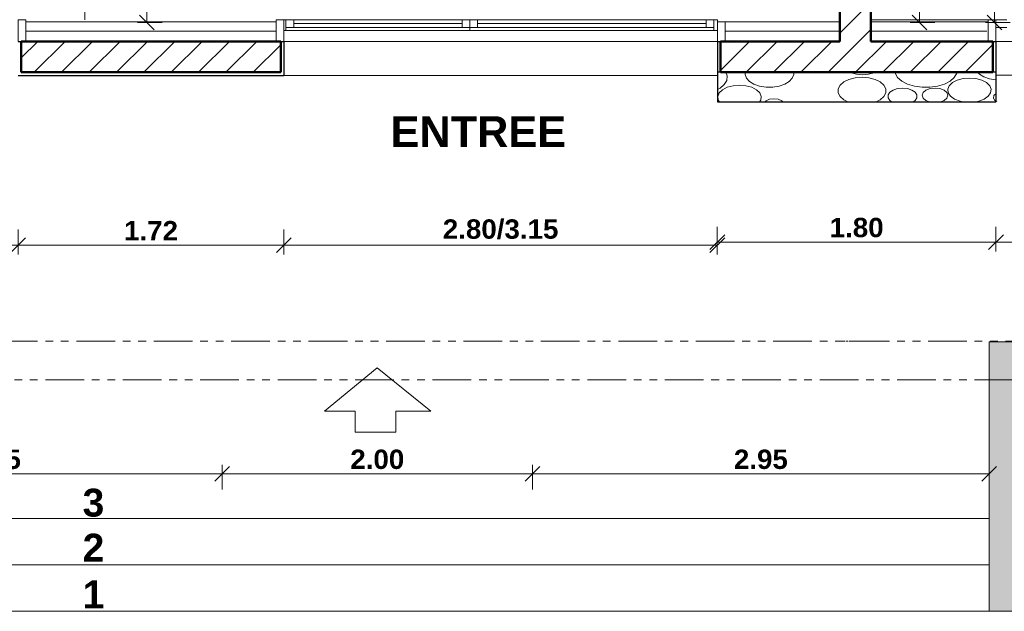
# Model space of a CAD drawing. Extents: x -45086 to 279774, y -60645 to -24658.
# Tile 17 of 35: x -22363 to -16005, y -43254 to -39430. Entities that reach past the tile are written whole.
import ezdxf

# ---------------------------------------------------------------- set-up
doc = ezdxf.new("R2010")
doc.units = 0
doc.header["$LTSCALE"] = 0.1
doc.header["$MEASUREMENT"] = 0
doc.linetypes.add('FANTOMEx2', pattern=[5, 2.5, -0.5, 0.5, -0.5, 0.5, -0.5])
doc.linetypes.add('Lignes cachées', pattern=[195.611112, 141.111112, -54.5])
doc.layers.get('0').update_dxf_attribs({"lineweight": 9})
doc.layers.get('Defpoints').update_dxf_attribs({"lineweight": 9})
for name, color, linetype, lineweight in [('Cloisons', 7, 'Continuous', 9), ('Cotat_ 1_50', 7, 'Continuous', 9), ('Doublages Inter', 7, 'Continuous', 9), ('Environnement', 7, 'Continuous', 9), ('Escalier', 7, 'Continuous', 9), ('Hachures 2D', 7, 'Continuous', 9), ('Murs  Pierre', 7, 'Continuous', 9), ('Murs Périphériques', 7, 'Continuous', 9), ('Poutres', 7, 'Continuous', 9), ('Texte 2D', 7, 'Continuous', 9)]:
    doc.layers.add(name, color=color, linetype=linetype, lineweight=lineweight)
doc.styles.add('STYLE_GENERE_2', font='swisscb.ttf', dxfattribs={"width": 1.25})
doc.styles.add('STYLE_GENERE_6', font='arialbd.ttf')
doc.linetypes.add('ISOLATION', pattern='A,0.0001,-0.1,[134,ltypeshp.shx,S=0.1,R=0,X=-0.1,Y=0],-0.2,[134,ltypeshp.shx,S=0.1,R=180,X=0.1,Y=0],-0.1', length=0.4001)
doc.dimstyles.new('COTE METRES', dxfattribs={"dimtxt": 125, "dimasz": 95, "dimexe": 60, "dimexo": 60, "dimgap": 30, "dimtad": 1, "dimlfac": 0.001, "dimzin": 0, "dimdsep": 46, "dimtxsty": 'STYLE_GENERE_2', "dimblk": 'OBLIQUE', "dimcen": 0.09, "dimclrd": 256, "dimclre": 256, "dimclrt": 256, "dimadec": 0, "dimazin": 0, "dimtfac": 1, "dimtmove": 1, "dimatfit": 3, "dimldrblk": 'OBLIQUE', "dimfxl": 100, "dimfxlon": 1, "dimtolj": 1, "dimtzin": 0, "dimlwd": -1, "dimlwe": -1, "dimarcsym": 0})

# ---------------------------------------------------------------- blocks, each defined once
blk = doc.blocks.new('Mur_154', base_point=(-16102.2, -43254.1))
at = {"layer": 'Environnement', "linetype": 'Continuous', "lineweight": 60}
blk.add_hatch(color=255, dxfattribs=at).paths.add_polyline_path([(-15862.2, -43014.1), (-15862.2, -41513.1), (-16102.2, -41513.1), (-16102.2, -43254.1)], flags=0)
at = {"layer": 'Environnement', "linetype": 'Continuous'}
for p, q in [((-15862.2, -41513.1), (-16102.2, -41513.1)), ((-16102.2, -41513.1), (-16102.2, -43254.1)), ((-15862.2, -43014.1), (-15862.2, -41513.1))]:
    blk.add_line(p, q, dxfattribs=at)
blk = doc.blocks.new('Mur_155', base_point=(-16102.2, -43254.1))
at = {"layer": 'Environnement', "linetype": 'Continuous', "lineweight": 60}
blk.add_hatch(color=255, dxfattribs=at).paths.add_polyline_path([(-16102.2, -43254.1), (-10021.4, -43254.1), (-10021.4, -43014.1), (-15862.2, -43014.1)], flags=0)
at = {"layer": 'Environnement', "linetype": 'Continuous'}
for p, q in [((-10021.4, -43014.1), (-15862.2, -43014.1)), ((-10021.4, -43254.1), (-10021.4, -43014.1)), ((-16102.2, -43254.1), (-10021.4, -43254.1))]:
    blk.add_line(p, q, dxfattribs=at)
blk = doc.blocks.new('_Oblique')
at = {"color": 0, "linetype": 'ByBlock', "lineweight": -2}
blk.add_line((-0.5, -0.5), (0.5, 0.5), dxfattribs=at)
blk = doc.blocks.new('*D280', base_point=(-22620.7, 257555.9))
at = {"layer": 'Cotat_ 1_50', "transparency": 16777216}
for p, q in [((-33096.7, -35000.6), (-33256.7, -35000.6)), ((-33196.7, -39448.5), (-33196.7, -35000.6)), ((-33096.7, -39448.5), (-33256.7, -39448.5))]:
    blk.add_line(p, q, dxfattribs=at)
at = {"layer": 'Defpoints', "color": 0, "transparency": 16777216}
for p in [(-33196.7, -35000.6), (-32530.7, -35000.6), (-13602.8, -39448.5)]:
    blk.add_point(p, dxfattribs=at)
at = {"layer": 'Cotat_ 1_50', "transparency": 16777216, "xscale": 95, "yscale": 95, "zscale": 95}
for p, rotation in [((-33196.7, -35000.6), 90), ((-33196.7, -39448.5), 270)]:
    blk.add_blockref('_Oblique', p, dxfattribs=dict(at, rotation=rotation))
at = {"layer": 'Cotat_ 1_50', "transparency": 16777216, "insert": (-33290.5, -37224.5), "char_height": 125, "attachment_point": 5, "rotation": 90, "style": 'STYLE_GENERE_2'}
blk.add_mtext('\\A1;4.45', dxfattribs=at)
blk = doc.blocks.new('*D284', base_point=(-22620.7, 257555.9))
at = {"layer": 'Cotat_ 1_50', "transparency": 16777216}
for p, q in [((-21442.3, -37150.1), (-21602.3, -37150.1)), ((-21542.3, -39448.5), (-21542.3, -37150.1)), ((-21442.3, -39448.5), (-21602.3, -39448.5))]:
    blk.add_line(p, q, dxfattribs=at)
at = {"layer": 'Defpoints', "color": 0, "transparency": 16777216}
for p in [(-21542.3, -37150.1), (-19460, -37150.1), (-13602.8, -39448.5)]:
    blk.add_point(p, dxfattribs=at)
at = {"layer": 'Cotat_ 1_50', "transparency": 16777216, "xscale": 95, "yscale": 95, "zscale": 95}
for p, rotation in [((-21542.3, -37150.1), 90), ((-21542.3, -39448.5), 270)]:
    blk.add_blockref('_Oblique', p, dxfattribs=dict(at, rotation=rotation))
at = {"layer": 'Cotat_ 1_50', "transparency": 16777216, "insert": (-21636.4, -38299.3), "char_height": 125, "attachment_point": 5, "rotation": 90, "style": 'STYLE_GENERE_2'}
blk.add_mtext('\\A1;2.30', dxfattribs=at)
blk = doc.blocks.new('*D345', base_point=(-22620.7, 257555.9))
at = {"layer": 'Cotat_ 1_50', "transparency": 16777216}
for p, q in [((-15967.7, -34204.2), (-16127.7, -34204.2)), ((-16067.7, -39448.5), (-16067.7, -34204.2)), ((-15967.7, -39448.5), (-16127.7, -39448.5))]:
    blk.add_line(p, q, dxfattribs=at)
at = {"layer": 'Defpoints', "color": 0, "transparency": 16777216}
for p in [(-16067.7, -34204.2), (-15664.7, -34204.2), (-13602.8, -39448.5)]:
    blk.add_point(p, dxfattribs=at)
at = {"layer": 'Cotat_ 1_50', "transparency": 16777216, "xscale": 95, "yscale": 95, "zscale": 95}
for p, rotation in [((-16067.7, -34204.2), 90), ((-16067.7, -39448.5), 270)]:
    blk.add_blockref('_Oblique', p, dxfattribs=dict(at, rotation=rotation))
at = {"layer": 'Cotat_ 1_50', "transparency": 16777216, "insert": (-16161.9, -36826.3), "char_height": 125, "attachment_point": 5, "rotation": 90, "style": 'STYLE_GENERE_2'}
blk.add_mtext('\\A1;5.24', dxfattribs=at)
blk = doc.blocks.new('*D382', base_point=(-22620.7, 257555.9))
at = {"layer": 'Cotat_ 1_50', "transparency": 16777216}
for p, q in [((-24003.6, -42466.4), (-24003.6, -42306.4)), ((-21056, -42466.4), (-21056, -42306.4)), ((-24003.6, -42366.4), (-21056, -42366.4))]:
    blk.add_line(p, q, dxfattribs=at)
at = {"layer": 'Defpoints', "color": 0, "transparency": 16777216}
for p in [(-21056, -42366.4), (-24003.6, -42653.5), (-21056, -42653.5)]:
    blk.add_point(p, dxfattribs=at)
at = {"layer": 'Cotat_ 1_50', "transparency": 16777216, "xscale": 95, "yscale": 95, "zscale": 95, "rotation": 180}
blk.add_blockref('_Oblique', (-24003.6, -42366.4), dxfattribs=at)
at = {"layer": 'Cotat_ 1_50', "transparency": 16777216, "xscale": 95, "yscale": 95, "zscale": 95}
blk.add_blockref('_Oblique', (-21056, -42366.4), dxfattribs=at)
at = {"layer": 'Cotat_ 1_50', "transparency": 16777216, "insert": (-22529.8, -42272.3), "char_height": 125, "attachment_point": 5, "style": 'STYLE_GENERE_2'}
blk.add_mtext('\\A1;2.95', dxfattribs=at)
blk = doc.blocks.new('*D383', base_point=(-22620.7, 257555.9))
at = {"layer": 'Cotat_ 1_50', "transparency": 16777216}
for p, q in [((-21056, -42466.4), (-21056, -42306.4)), ((-19052.5, -42466.4), (-19052.5, -42306.4)), ((-21056, -42366.4), (-19052.5, -42366.4))]:
    blk.add_line(p, q, dxfattribs=at)
at = {"layer": 'Defpoints', "color": 0, "transparency": 16777216}
for p in [(-19052.5, -42366.4), (-21056, -42653.5), (-19052.5, -42654.1)]:
    blk.add_point(p, dxfattribs=at)
at = {"layer": 'Cotat_ 1_50', "transparency": 16777216, "xscale": 95, "yscale": 95, "zscale": 95, "rotation": 180}
blk.add_blockref('_Oblique', (-21056, -42366.4), dxfattribs=at)
at = {"layer": 'Cotat_ 1_50', "transparency": 16777216, "xscale": 95, "yscale": 95, "zscale": 95}
blk.add_blockref('_Oblique', (-19052.5, -42366.4), dxfattribs=at)
at = {"layer": 'Cotat_ 1_50', "transparency": 16777216, "insert": (-20054.3, -42272.3), "char_height": 125, "attachment_point": 5, "style": 'STYLE_GENERE_2'}
blk.add_mtext('\\A1;2.00', dxfattribs=at)
blk = doc.blocks.new('*D384', base_point=(-22620.7, 257555.9))
at = {"layer": 'Cotat_ 1_50', "transparency": 16777216}
for p, q in [((-16102.2, -42266.4), (-16102.2, -42426.4)), ((-19052.5, -42466.4), (-19052.5, -42306.4)), ((-19052.5, -42366.4), (-16102.2, -42366.4))]:
    blk.add_line(p, q, dxfattribs=at)
at = {"layer": 'Defpoints', "color": 0, "transparency": 16777216}
for p in [(-16102.2, -41513.1), (-16102.2, -42366.4), (-19052.5, -42654.1)]:
    blk.add_point(p, dxfattribs=at)
at = {"layer": 'Cotat_ 1_50', "transparency": 16777216, "xscale": 95, "yscale": 95, "zscale": 95, "rotation": 180}
blk.add_blockref('_Oblique', (-19052.5, -42366.4), dxfattribs=at)
at = {"layer": 'Cotat_ 1_50', "transparency": 16777216, "xscale": 95, "yscale": 95, "zscale": 95}
blk.add_blockref('_Oblique', (-16102.2, -42366.4), dxfattribs=at)
at = {"layer": 'Cotat_ 1_50', "transparency": 16777216, "insert": (-17577.3, -42272.3), "char_height": 125, "attachment_point": 5, "style": 'STYLE_GENERE_2'}
blk.add_mtext('\\A1;2.95', dxfattribs=at)
blk = doc.blocks.new('*D385', base_point=(-22620.7, 257555.9))
at = {"layer": 'Cotat_ 1_50', "transparency": 16777216}
for p, q in [((-16653, -36392.7), (-16493, -36392.7)), ((-16553, -39448.5), (-16553, -36392.7)), ((-16453, -39448.5), (-16613, -39448.5))]:
    blk.add_line(p, q, dxfattribs=at)
at = {"layer": 'Defpoints', "color": 0, "transparency": 16777216}
for p in [(-16866.4, -36392.7), (-16553, -36392.7), (-13602.8, -39448.5)]:
    blk.add_point(p, dxfattribs=at)
at = {"layer": 'Cotat_ 1_50', "transparency": 16777216, "xscale": 95, "yscale": 95, "zscale": 95}
for p, rotation in [((-16553, -36392.7), 90), ((-16553, -39448.5), 270)]:
    blk.add_blockref('_Oblique', p, dxfattribs=dict(at, rotation=rotation))
at = {"layer": 'Cotat_ 1_50', "transparency": 16777216, "insert": (-16647.1, -37920.6), "char_height": 125, "attachment_point": 5, "rotation": 90, "style": 'STYLE_GENERE_2'}
blk.add_mtext('\\A1;3.06', dxfattribs=at)
blk = doc.blocks.new('*D392', base_point=(-22620.7, 257555.9))
at = {"layer": 'Cotat_ 1_50', "transparency": 16777216}
for p, q in [((-23973.4, -40786.8), (-23973.4, -40946.8)), ((-22373.4, -40786.8), (-22373.4, -40946.8)), ((-23973.4, -40886.8), (-22373.4, -40886.8))]:
    blk.add_line(p, q, dxfattribs=at)
at = {"layer": 'Defpoints', "color": 0, "transparency": 16777216}
for p in [(-23973.4, -39413), (-22373.4, -39413), (-22373.4, -40886.8)]:
    blk.add_point(p, dxfattribs=at)
at = {"layer": 'Cotat_ 1_50', "transparency": 16777216, "xscale": 95, "yscale": 95, "zscale": 95, "rotation": 180}
blk.add_blockref('_Oblique', (-23973.4, -40886.8), dxfattribs=at)
at = {"layer": 'Cotat_ 1_50', "transparency": 16777216, "xscale": 95, "yscale": 95, "zscale": 95}
blk.add_blockref('_Oblique', (-22373.4, -40886.8), dxfattribs=at)
at = {"layer": 'Cotat_ 1_50', "transparency": 16777216, "insert": (-23377.2, -40785.1), "char_height": 125, "attachment_point": 5, "style": 'STYLE_GENERE_2'}
blk.add_mtext('\\A1;1.60/3.15', dxfattribs=at)
blk = doc.blocks.new('*D393', base_point=(-22620.7, 257555.9))
at = {"layer": 'Cotat_ 1_50', "transparency": 16777216}
for p, q in [((-22373.4, -40786.8), (-22373.4, -40946.8)), ((-20657.3, -40786.8), (-20657.3, -40946.8)), ((-22373.4, -40886.8), (-20657.3, -40886.8))]:
    blk.add_line(p, q, dxfattribs=at)
at = {"layer": 'Defpoints', "color": 0, "transparency": 16777216}
for p in [(-22373.4, -39430.1), (-20657.3, -39448.5), (-20657.3, -40886.8)]:
    blk.add_point(p, dxfattribs=at)
at = {"layer": 'Cotat_ 1_50', "transparency": 16777216, "xscale": 95, "yscale": 95, "zscale": 95, "rotation": 180}
blk.add_blockref('_Oblique', (-22373.4, -40886.8), dxfattribs=at)
at = {"layer": 'Cotat_ 1_50', "transparency": 16777216, "xscale": 95, "yscale": 95, "zscale": 95}
blk.add_blockref('_Oblique', (-20657.3, -40886.8), dxfattribs=at)
at = {"layer": 'Cotat_ 1_50', "transparency": 16777216, "insert": (-21515.3, -40793.9), "char_height": 125, "attachment_point": 5, "style": 'STYLE_GENERE_2'}
blk.add_mtext('\\A1;1.72', dxfattribs=at)
blk = doc.blocks.new('*D394', base_point=(-22620.7, 257555.9))
at = {"layer": 'Cotat_ 1_50', "transparency": 16777216}
for p, q in [((-20657.3, -40786.8), (-20657.3, -40946.8)), ((-17858.5, -40786.8), (-17858.5, -40946.8)), ((-20657.3, -40886.8), (-17858.5, -40886.8))]:
    blk.add_line(p, q, dxfattribs=at)
at = {"layer": 'Defpoints', "color": 0, "transparency": 16777216}
for p in [(-20657.3, -39448.5), (-17858.5, -39448.5), (-17858.5, -40886.8)]:
    blk.add_point(p, dxfattribs=at)
at = {"layer": 'Cotat_ 1_50', "transparency": 16777216, "xscale": 95, "yscale": 95, "zscale": 95, "rotation": 180}
blk.add_blockref('_Oblique', (-20657.3, -40886.8), dxfattribs=at)
at = {"layer": 'Cotat_ 1_50', "transparency": 16777216, "xscale": 95, "yscale": 95, "zscale": 95}
blk.add_blockref('_Oblique', (-17858.5, -40886.8), dxfattribs=at)
at = {"layer": 'Cotat_ 1_50', "transparency": 16777216, "insert": (-19257.9, -40785.1), "char_height": 125, "attachment_point": 5, "style": 'STYLE_GENERE_2'}
blk.add_mtext('\\A1;2.80/3.15', dxfattribs=at)
blk = doc.blocks.new('*D395', base_point=(-22620.7, 257555.9))
at = {"layer": 'Cotat_ 1_50', "transparency": 16777216}
for p, q in [((-17858.5, -40768.4), (-17858.5, -40928.4)), ((-16059, -40768.4), (-16059, -40928.4)), ((-17858.5, -40868.4), (-16059, -40868.4))]:
    blk.add_line(p, q, dxfattribs=at)
at = {"layer": 'Defpoints', "color": 0, "transparency": 16777216}
for p in [(-17858.5, -39430.1), (-16059, -39430.1), (-16059, -40868.4)]:
    blk.add_point(p, dxfattribs=at)
at = {"layer": 'Cotat_ 1_50', "transparency": 16777216, "xscale": 95, "yscale": 95, "zscale": 95, "rotation": 180}
blk.add_blockref('_Oblique', (-17858.5, -40868.4), dxfattribs=at)
at = {"layer": 'Cotat_ 1_50', "transparency": 16777216, "xscale": 95, "yscale": 95, "zscale": 95}
blk.add_blockref('_Oblique', (-16059, -40868.4), dxfattribs=at)
at = {"layer": 'Cotat_ 1_50', "transparency": 16777216, "insert": (-16958.8, -40774.3), "char_height": 125, "attachment_point": 5, "style": 'STYLE_GENERE_2'}
blk.add_mtext('\\A1;1.80', dxfattribs=at)
blk = doc.blocks.new('*D396', base_point=(-22620.7, 257555.9))
at = {"layer": 'Cotat_ 1_50', "transparency": 16777216}
for p, q in [((-16059, -40768.4), (-16059, -40928.4)), ((-14459, -40768.4), (-14459, -40928.4)), ((-16059, -40868.4), (-14459, -40868.4))]:
    blk.add_line(p, q, dxfattribs=at)
at = {"layer": 'Defpoints', "color": 0, "transparency": 16777216}
for p in [(-16059, -39430.1), (-14459, -39430.1), (-14459, -40868.4)]:
    blk.add_point(p, dxfattribs=at)
at = {"layer": 'Cotat_ 1_50', "transparency": 16777216, "xscale": 95, "yscale": 95, "zscale": 95, "rotation": 180}
blk.add_blockref('_Oblique', (-16059, -40868.4), dxfattribs=at)
at = {"layer": 'Cotat_ 1_50', "transparency": 16777216, "xscale": 95, "yscale": 95, "zscale": 95}
blk.add_blockref('_Oblique', (-14459, -40868.4), dxfattribs=at)
at = {"layer": 'Cotat_ 1_50', "transparency": 16777216, "insert": (-15259, -40774.2), "char_height": 125, "attachment_point": 5, "style": 'STYLE_GENERE_2'}
blk.add_mtext('\\A1;1.60 x 3.15', dxfattribs=at)

msp = doc.modelspace()

# ---------------------------------------------------------------- hatches: boundary and pattern name
at = {"layer": 'Doublages Inter'}
msp.add_hatch(color=256, dxfattribs=at).paths.add_polyline_path([(-20656.835, -39500.067), (-20656.835, -39430.067), (-20657.257, -39430.067), (-20657.257, -39500.067)], flags=0)
at = {"layer": 'Murs Périphériques'}
h = msp.add_hatch(dxfattribs=at)
h.set_pattern_fill('ANSI31', color=256, scale=1000, style=0)
h.paths.add_polyline_path([(-17066.358, -39430.067), (-16866.358, -39430.067), (-16866.358, -36392.679), (-17066.358, -36392.679)])
h.paths.add_polyline_path([(-16866.358, -39570.067), (-16866.358, -39430.067), (-17066.358, -39430.067), (-17066.358, -39570.067), (-17837.322, -39570.067), (-17837.322, -39770.067), (-16079.024, -39770.067), (-16079.024, -39570.067)])
h = msp.add_hatch(dxfattribs=at)
h.set_pattern_fill('ANSI31', color=256, scale=1000, style=0)
h.paths.add_polyline_path([(-20677.257, -39570.067), (-22353.399, -39570.067), (-22353.399, -39770.067), (-20677.257, -39770.067)])

# ---------------------------------------------------------------- linework, layer by layer
msp.add_line((-17857.322, -39570.067), (-20657.257, -39570.067))
at = {"lineweight": 20}
msp.add_line((-17706.885, -39570.067), (-17837.322, -39570.067), dxfattribs=at)
at = {"layer": 'Cloisons', "linetype": 'Continuous'}
msp.add_line((-21943.507, -37080.265), (-21943.507, -39430.067), dxfattribs=at)
at = {"layer": 'Cloisons', "color": 7, "linetype": 'ISOLATION', "ltscale": 1550}
for p, q in [((-22323.399, -39504.639), (-20707.257, -39504.701)), ((-17806.99, -39504.85), (-17062.836, -39504.879)), ((-16861.731, -39504.85), (-16117.577, -39504.879))]:
    msp.add_line(p, q, dxfattribs=at)
at = {"layer": 'Cloisons', "color": 7}
for points in [[(-22323.399, -39570.067), (-22323.399, -39430.067), (-22373.399, -39430.067), (-22373.399, -39570.067)], [(-17807.322, -39570.067), (-17807.322, -39443.067), (-17857.322, -39443.067), (-17857.322, -39570.067)], [(-16059.024, -39570.067), (-16059.024, -39430.067), (-16109.024, -39430.067), (-16109.024, -39570.067)]]:
    msp.add_lwpolyline(points, close=True, dxfattribs=at)
at = {"layer": 'Cloisons'}
msp.add_lwpolyline([(-20657.257, -39570.067), (-20657.257, -39430.067), (-20707.257, -39430.067), (-20707.257, -39570.067)], close=True, dxfattribs=at)
at = {"layer": 'Doublages Inter', "linetype": 'Continuous'}
for p, q in [((-20707.257, -39443.067), (-22323.399, -39443.067)), ((-20644.176, -39430.067), (-20644.176, -39480.067)), ((-17880.534, -39430.067), (-17880.534, -39480.067)), ((-17857.322, -39448.467), (-17857.322, -39588.467)), ((-17066.358, -39443.067), (-17807.322, -39443.067)), ((-17066.358, -39443.067), (-17807.322, -39443.067)), ((-16059.024, -39430.067), (-16866.358, -39430.067)), ((-16109.024, -39430.067), (-16866.358, -39430.067)), ((-16059.024, -39430.067), (-16059.024, -39570.067))]:
    msp.add_line(p, q, dxfattribs=at)
at = {"layer": 'Doublages Inter'}
for p, q in [((-20657.257, -39570.067), (-20657.257, -39430.067)), ((-20656.835, -39430.067), (-20657.257, -39430.067)), ((-20657.257, -39430.067), (-20657.257, -39500.067)), ((-20656.835, -39500.067), (-20656.835, -39430.067)), ((-19456.835, -39430.067), (-20656.835, -39430.067)), ((-20644.176, -39430.067), (-20644.176, -39480.067)), ((-20644.176, -39430.067), (-19456.835, -39430.067)), ((-20594.176, -39430.067), (-20644.176, -39430.067)), ((-20644.176, -39480.067), (-20644.176, -39500.067)), ((-20644.176, -39480.067), (-20594.176, -39480.067)), ((-20594.176, -39480.067), (-20594.176, -39430.067)), ((-19506.835, -39430.067), (-20594.176, -39430.067)), ((-20594.176, -39455.067), (-19506.835, -39455.067)), ((-20594.176, -39480.067), (-19506.835, -39480.067)), ((-19456.835, -39430.067), (-19506.835, -39430.067)), ((-19506.835, -39430.067), (-19506.835, -39480.067)), ((-19506.835, -39480.067), (-19456.835, -39480.067)), ((-19456.835, -39500.067), (-19456.835, -39430.067)), ((-19456.835, -39430.067), (-17880.534, -39430.067)), ((-19406.835, -39430.067), (-19456.835, -39430.067)), ((-19456.835, -39430.067), (-19456.835, -39480.067)), ((-19456.835, -39430.067), (-19456.835, -39480.067)), ((-19456.835, -39480.067), (-19456.835, -39430.067)), ((-19456.835, -39430.067), (-19456.835, -39480.067)), ((-19456.835, -39430.067), (-17880.534, -39430.067)), ((-19406.835, -39430.067), (-19456.835, -39430.067)), ((-19456.835, -39430.067), (-19456.835, -39480.067)), ((-19456.835, -39430.067), (-19456.835, -39480.067)), ((-19456.835, -39480.067), (-19406.835, -39480.067)), ((-19456.835, -39480.067), (-19406.835, -39480.067)), ((-19406.835, -39480.067), (-19406.835, -39430.067)), ((-17930.534, -39430.067), (-19406.835, -39430.067)), ((-19406.835, -39480.067), (-19406.835, -39430.067)), ((-17930.534, -39430.067), (-19406.835, -39430.067)), ((-19406.835, -39455.067), (-17930.534, -39455.067)), ((-19406.835, -39455.067), (-17930.534, -39455.067)), ((-19406.835, -39480.067), (-17930.534, -39480.067)), ((-19406.835, -39480.067), (-17930.534, -39480.067)), ((-17880.534, -39430.067), (-17930.534, -39430.067)), ((-17930.534, -39430.067), (-17930.534, -39480.067)), ((-17880.534, -39430.067), (-17930.534, -39430.067)), ((-17930.534, -39430.067), (-17930.534, -39480.067)), ((-17930.534, -39480.067), (-17880.534, -39480.067)), ((-17930.534, -39480.067), (-17880.534, -39480.067)), ((-17858.482, -39430.067), (-17880.534, -39430.067)), ((-17880.534, -39480.067), (-17880.534, -39430.067)), ((-17880.534, -39430.067), (-17880.534, -39480.067)), ((-16059.024, -39430.067), (-16059.024, -39480.067)), ((-15989.024, -39430.067), (-16059.024, -39430.067)), ((-16059.024, -39480.067), (-15989.024, -39480.067)), ((-20657.257, -39500.067), (-20656.835, -39500.067)), ((-19456.835, -39500.067), (-20656.835, -39500.067)), ((-20644.176, -39500.067), (-19456.835, -39500.067)), ((-19456.835, -39500.067), (-17880.534, -39500.067)), ((-19456.835, -39500.067), (-17880.534, -39500.067)), ((-17880.534, -39500.067), (-17857.322, -39500.067)), ((-14459.024, -39570.067), (-16059.024, -39570.067)), ((-16059.024, -39570.067), (-14459.024, -39570.067))]:
    msp.add_line(p, q, dxfattribs=at)
at = {"layer": 'Doublages Inter', "color": 59, "linetype": 'Continuous', "lineweight": 20}
for p, q in [((-20644.176, -39430.067), (-20644.176, -39480.067)), ((-17880.534, -39480.067), (-17880.534, -39430.067))]:
    msp.add_line(p, q, dxfattribs=at)
at = {"layer": 'Doublages Inter', "linetype": 'Continuous', "lineweight": 50}
for p, q in [((-22353.399, -39570.067), (-20677.257, -39570.067)), ((-17837.322, -39570.067), (-17066.358, -39570.067)), ((-16866.358, -39570.067), (-16079.024, -39570.067)), ((-22353.399, -39770.067), (-20677.257, -39770.067)), ((-17837.322, -39770.067), (-16079.024, -39770.067))]:
    msp.add_line(p, q, dxfattribs=at)
at = {"layer": 'Doublages Inter', "linetype": 'Continuous', "lineweight": 30}
msp.add_line((-22373.399, -39790.067), (-20657.257, -39790.067), dxfattribs=at)
at = {"layer": 'Escalier'}
for p, q in [((-16102.188, -42654.127), (-24012.982, -42654.127)), ((-24012.982, -42954.127), (-16122.188, -42954.127)), ((-16102.188, -42954.127), (-24003.585, -42954.127)), ((-24003.585, -43254.127), (-16102.188, -43254.127))]:
    msp.add_line(p, q, dxfattribs=at)
at = {"layer": 'Hachures 2D', "color": 7, "flags": 128}
msp.add_lwpolyline([(-19934.062, -42097.139), (-19934.062, -41960.564), (-19707.84, -41960.564), (-20055.551, -41679.775), (-20395.361, -41960.564), (-20196.539, -41960.564), (-20196.539, -42097.139)], close=True, dxfattribs=at)
at = {"layer": 'Murs  Pierre', "linetype": 'Continuous', "lineweight": 30}
for p, q in [((-16059.024, -39770.067), (-17857.322, -39770.067)), ((-17857.322, -39770.067), (-17857.322, -39960.067)), ((-17857.322, -39960.067), (-16059.024, -39960.067))]:
    msp.add_line(p, q, dxfattribs=at)
at = {"layer": 'Murs  Pierre', "color": 251, "linetype": 'Continuous', "lineweight": 20}
for p, q in [((-17794.661, -39793.876), (-17802.763, -39770.067)), ((-17797.84, -39822.206), (-17794.661, -39793.876)), ((-17677.868, -39770.067), (-17679.564, -39783.963)), ((-17679.564, -39783.963), (-17670.841, -39807.495)), ((-17374.161, -39807.495), (-17365.438, -39783.963)), ((-17365.438, -39783.963), (-17367.134, -39770.067)), ((-17000.065, -39770.067), (-16995.221, -39772.782)), ((-16995.221, -39772.782), (-16959.936, -39782.861)), ((-16959.936, -39782.861), (-16920.823, -39786.334)), ((-16920.823, -39786.334), (-16881.71, -39782.861)), ((-16881.71, -39782.861), (-16846.425, -39772.782)), ((-16846.425, -39772.782), (-16841.581, -39770.067)), ((-16710.35, -39770.067), (-16709.689, -39775.956)), ((-16709.689, -39775.956), (-16694.042, -39802.953)), ((-16328.488, -39802.953), (-16312.84, -39775.956)), ((-16312.84, -39775.956), (-16312.179, -39770.067)), ((-16177.688, -39770.067), (-16166.116, -39782.586)), ((-16166.116, -39782.586), (-16136.853, -39800.152)), ((-16136.853, -39800.152), (-16100.221, -39812.64)), ((-17840.619, -39873.171), (-17813.488, -39849.203)), ((-17813.488, -39849.203), (-17797.84, -39822.206)), ((-17756.814, -39856.964), (-17794.526, -39867.145)), ((-17715.425, -39853.467), (-17756.814, -39856.964)), ((-17674.035, -39856.964), (-17715.425, -39853.467)), ((-17636.323, -39867.145), (-17674.035, -39856.964)), ((-17670.841, -39807.495), (-17651.116, -39828.836)), ((-17651.116, -39828.836), (-17621.853, -39846.402)), ((-17621.853, -39846.402), (-17585.221, -39858.89)), ((-17585.221, -39858.89), (-17543.938, -39865.374)), ((-17543.938, -39865.374), (-17501.064, -39865.374)), ((-17501.064, -39865.374), (-17459.781, -39858.89)), ((-17459.781, -39858.89), (-17423.149, -39846.402)), ((-17423.149, -39846.402), (-17393.885, -39828.836)), ((-17393.885, -39828.836), (-17374.161, -39807.495)), ((-17066.198, -39853.59), (-17078.717, -39877.492)), ((-17042.174, -39832.633), (-17066.198, -39853.59)), ((-17008.591, -39816.319), (-17042.174, -39832.633)), ((-16968.17, -39805.971), (-17008.591, -39816.319)), ((-16924.186, -39802.426), (-16968.17, -39805.971)), ((-16880.202, -39805.971), (-16924.186, -39802.426)), ((-16839.782, -39816.319), (-16880.202, -39805.971)), ((-16806.199, -39832.633), (-16839.782, -39816.319)), ((-16782.175, -39853.59), (-16806.199, -39832.633)), ((-16769.656, -39877.492), (-16782.175, -39853.59)), ((-16694.042, -39802.953), (-16666.91, -39826.921)), ((-16666.91, -39826.921), (-16629.999, -39846.353)), ((-16629.999, -39846.353), (-16585.627, -39860.028)), ((-16585.627, -39860.028), (-16536.582, -39867.087)), ((-16485.947, -39867.087), (-16436.903, -39860.028)), ((-16436.903, -39860.028), (-16392.531, -39846.353)), ((-16392.531, -39846.353), (-16355.619, -39826.921)), ((-16361.138, -39857.177), (-16370.452, -39880.054)), ((-16340.209, -39836.856), (-16361.138, -39857.177)), ((-16355.619, -39826.921), (-16328.488, -39802.953)), ((-16309.526, -39820.895), (-16340.209, -39836.856)), ((-16271.814, -39810.714), (-16309.526, -39820.895)), ((-16230.425, -39807.217), (-16271.814, -39810.714)), ((-16189.035, -39810.714), (-16230.425, -39807.217)), ((-16151.323, -39820.895), (-16189.035, -39810.714)), ((-16120.64, -39836.856), (-16151.323, -39820.895)), ((-16099.711, -39857.177), (-16120.64, -39836.856)), ((-16100.221, -39812.64), (-16058.938, -39819.124)), ((-16090.397, -39880.054), (-16099.711, -39857.177)), ((-17857.322, -39881.964), (-17840.619, -39873.171)), ((-17846.138, -39903.427), (-17855.452, -39926.304)), ((-17855.452, -39926.304), (-17852.324, -39949.704)), ((-17825.209, -39883.106), (-17846.138, -39903.427)), ((-17794.526, -39867.145), (-17825.209, -39883.106)), ((-17605.64, -39883.106), (-17636.323, -39867.145)), ((-17584.711, -39903.427), (-17605.64, -39883.106)), ((-17575.397, -39926.304), (-17584.711, -39903.427)), ((-17578.525, -39949.704), (-17575.397, -39926.304)), ((-17078.717, -39877.492), (-17078.717, -39902.403)), ((-17078.717, -39902.403), (-17066.198, -39926.305)), ((-17066.198, -39926.305), (-17042.174, -39947.262)), ((-16806.199, -39947.262), (-16782.175, -39926.305)), ((-16782.175, -39926.305), (-16769.656, -39902.403)), ((-16769.656, -39902.403), (-16769.656, -39877.492)), ((-16745.089, -39898.853), (-16756.295, -39916.113)), ((-16756.295, -39916.113), (-16756.295, -39934.481)), ((-16724.028, -39884.782), (-16745.089, -39898.853)), ((-16695.653, -39875.598), (-16724.028, -39884.782)), ((-16663.386, -39872.409), (-16695.653, -39875.598)), ((-16631.12, -39875.598), (-16663.386, -39872.409)), ((-16602.745, -39884.782), (-16631.12, -39875.598)), ((-16581.684, -39898.853), (-16602.745, -39884.782)), ((-16570.478, -39916.113), (-16581.684, -39898.853)), ((-16570.478, -39934.481), (-16570.478, -39916.113)), ((-16536.582, -39867.087), (-16485.947, -39867.087)), ((-16529.201, -39900.986), (-16535.5, -39918.737)), ((-16535.5, -39918.737), (-16529.201, -39936.489)), ((-16511.265, -39885.937), (-16529.201, -39900.986)), ((-16484.421, -39875.882), (-16511.265, -39885.937)), ((-16452.756, -39872.351), (-16484.421, -39875.882)), ((-16421.092, -39875.882), (-16452.756, -39872.351)), ((-16394.248, -39885.937), (-16421.092, -39875.882)), ((-16376.311, -39900.986), (-16394.248, -39885.937)), ((-16370.013, -39918.737), (-16376.311, -39900.986)), ((-16376.311, -39936.489), (-16370.013, -39918.737)), ((-16370.452, -39880.054), (-16367.324, -39903.454)), ((-16367.324, -39903.454), (-16352.032, -39925.297)), ((-16352.032, -39925.297), (-16325.934, -39943.643)), ((-16134.915, -39943.643), (-16108.817, -39925.297)), ((-16108.817, -39925.297), (-16093.525, -39903.454)), ((-16093.525, -39903.454), (-16090.397, -39880.054)), ((-16072.985, -39921.146), (-16075.951, -39936.965)), ((-16058.799, -39907.371), (-16072.985, -39921.146)), ((-17856.759, -39960.067), (-17857.322, -39958.479)), ((-17852.324, -39949.704), (-17845.069, -39960.067)), ((-17585.78, -39960.067), (-17578.525, -39949.704)), ((-17543.799, -39953.621), (-17550.437, -39960.067)), ((-17520.845, -39944.272), (-17543.799, -39953.621)), ((-17493.093, -39940.965), (-17520.845, -39944.272)), ((-17465.34, -39944.272), (-17493.093, -39940.965)), ((-17442.387, -39953.621), (-17465.34, -39944.272)), ((-17435.749, -39960.067), (-17442.387, -39953.621)), ((-17042.174, -39947.262), (-17015.814, -39960.067)), ((-16832.558, -39960.067), (-16806.199, -39947.262)), ((-16756.295, -39934.481), (-16745.089, -39951.742)), ((-16745.089, -39951.742), (-16732.628, -39960.067)), ((-16594.144, -39960.067), (-16581.684, -39951.742)), ((-16581.684, -39951.742), (-16570.478, -39934.481)), ((-16529.201, -39936.489), (-16511.265, -39951.537)), ((-16511.265, -39951.537), (-16488.495, -39960.067)), ((-16417.017, -39960.067), (-16394.248, -39951.537)), ((-16394.248, -39951.537), (-16376.311, -39936.489)), ((-16325.934, -39943.643), (-16291.351, -39956.862)), ((-16291.351, -39956.862), (-16272.818, -39960.067)), ((-16188.032, -39960.067), (-16169.499, -39956.862)), ((-16169.499, -39956.862), (-16134.915, -39943.643)), ((-16075.951, -39936.965), (-16067.183, -39952.092)), ((-16067.183, -39952.092), (-16054.375, -39960.067))]:
    msp.add_line(p, q, dxfattribs=at)
at = {"layer": 'Murs Périphériques'}
for p, q in [((-16866.358, -39443.067), (-16109.024, -39443.067)), ((-14458.309, -39570.067), (-16055.396, -39570.067)), ((-20657.257, -39790.067), (-17857.506, -39790.067)), ((-11475.28, -39788.467), (-16055.396, -39788.467))]:
    msp.add_line(p, q, dxfattribs=at)
at = {"layer": 'Murs Périphériques', "lineweight": 30}
for p, q in [((-22373.399, -39570.067), (-22353.399, -39570.067)), ((-20677.257, -39570.067), (-20657.257, -39570.067)), ((-20657.257, -39570.067), (-20657.257, -39790.067)), ((-17857.322, -39570.067), (-17857.322, -39770.067)), ((-17857.322, -39570.067), (-17837.322, -39570.067)), ((-16079.024, -39570.067), (-16059.024, -39570.067)), ((-16059.024, -39570.067), (-16059.024, -39960.067))]:
    msp.add_line(p, q, dxfattribs=at)
at = {"layer": 'Murs Périphériques', "lineweight": 50}
for p, q in [((-22353.399, -39570.067), (-22353.399, -39770.067)), ((-20677.257, -39570.067), (-20677.257, -39770.067)), ((-17837.322, -39570.067), (-17837.322, -39770.067)), ((-16079.024, -39570.067), (-16079.024, -39770.067))]:
    msp.add_line(p, q, dxfattribs=at)
at = {"layer": 'Murs Périphériques', "linetype": 'FANTOMEx2', "ltscale": 1000}
msp.add_line((-24197.408, -41758.239), (-10001.308, -41758.239), dxfattribs=at)
at = {"layer": 'Murs Périphériques'}
msp.add_lwpolyline([(-17880.534, -39430.067), (-17857.322, -39430.067), (-17857.322, -39500.067), (-17880.534, -39500.067)], close=True, dxfattribs=at)
at = {"layer": 'Poutres', "lineweight": 50}
msp.add_line((-17066.358, -39570.067), (-17066.358, -36392.679), dxfattribs=at)
at = {"layer": 'Poutres', "lineweight": 50, "ltscale": 1000}
msp.add_line((-16866.358, -39570.067), (-16866.358, -36392.679), dxfattribs=at)
at = {"layer": 'Poutres', "linetype": 'FANTOMEx2', "ltscale": 1000}
msp.add_line((-23997.408, -41508.48), (-10001.305, -41508.48), dxfattribs=at)
at = {"layer": 'Poutres', "color": 59, "linetype": 'Lignes cachées', "lineweight": 20}
msp.add_line((-17066.358, -41508.48), (-16866.358, -41508.48), dxfattribs=at)

# ---------------------------------------------------------------- block references
at = {"layer": 'Environnement', "color": 7}
for name in ['Mur_154', 'Mur_155']:
    msp.add_blockref(name, (-16102.188, -43254.127), dxfattribs=at)

# ---------------------------------------------------------------- texts
at = {"layer": 'Texte 2D', "color": 7, "attachment_point": 5, "style": 'STYLE_GENERE_6'}
for s, insert, char_height in [('{ENTREE}', (-19401.73, -40153.907), 200), ('{3}', (-21887.029, -42552.914), 180), ('{2}', (-21887.029, -42842.504), 180), ('{1}', (-21887.029, -43144.684), 180)]:
    msp.add_mtext(s, dxfattribs=dict(at, insert=insert, char_height=char_height))

# ---------------------------------------------------------------- dimensions: what is measured, and where the dimension line sits
at = {"layer": 'Cotat_ 1_50', "color": 7}
for base, p2, picture, middle in [((-16067.715, -34204.193), (-15664.749, -34204.193), '*D345', (-16161.879, -36826.33)), ((-16553.001, -36392.679), (-16866.358, -36392.679), '*D385', (-16647.084, -37920.573))]:
    dim = msp.add_linear_dim(base=base, p1=(-13602.769, -39448.467), p2=p2, angle=90, dimstyle='COTE METRES', dxfattribs=at)
    dim.commit()
    dim.dimension.update_dxf_attribs({"geometry": picture, "text_midpoint": middle})
at = {"layer": 'Cotat_ 1_50'}
for base, p2, picture, middle in [((-33196.739, -35000.578), (-32530.725, -35000.578), '*D280', (-33290.497, -37224.523)), ((-21542.32, -37150.084), (-19460.028, -37150.084), '*D284', (-21636.403, -38299.275))]:
    dim = msp.add_linear_dim(base=base, p1=(-13602.769, -39448.467), p2=p2, angle=90, dimstyle='COTE METRES', dxfattribs=at)
    dim.commit()
    dim.dimension.update_dxf_attribs({"geometry": picture, "text_midpoint": middle})
dim = msp.add_linear_dim(base=(-22373.399, -40886.763), p1=(-23973.399, -39413.004), p2=(-22373.399, -39413.004), text='<>/3.15', dimstyle='COTE METRES', dxfattribs=at)
dim.commit()
dim.dimension.update_dxf_attribs({"geometry": '*D392', "text_midpoint": (-23377.214, -40886.763), "dimtype": 160})
for base, p1, p2, picture, middle in [((-20657.257, -40886.763), (-22373.399, -39430.067), (-20657.257, -39448.467), '*D393', (-21515.328, -40793.857)), ((-16059.024, -40868.362), (-17858.482, -39430.067), (-16059.024, -39430.067), '*D395', (-16958.753, -40774.28))]:
    dim = msp.add_linear_dim(base=base, p1=p1, p2=p2, dimstyle='COTE METRES', dxfattribs=at)
    dim.commit()
    dim.dimension.update_dxf_attribs({"geometry": picture, "text_midpoint": middle})
for base, p1, p2, text, picture, middle in [((-17858.482, -40886.763), (-20657.257, -39448.467), (-17858.482, -39448.467), '<>/3.15', '*D394', (-19257.869, -40785.05)), ((-14459.024, -40868.362), (-16059.024, -39430.067), (-14459.024, -39430.067), '1.60 x 3.15', '*D396', (-15259.024, -40774.198))]:
    dim = msp.add_linear_dim(base=base, p1=p1, p2=p2, text=text, dimstyle='COTE METRES', dxfattribs=at)
    dim.commit()
    dim.dimension.update_dxf_attribs({"geometry": picture, "text_midpoint": middle})
at = {"layer": 'Cotat_ 1_50', "color": 7}
for base, p1, p2, picture, middle in [((-16102.188, -42366.427), (-19052.467, -42654.127), (-16102.188, -41513.123), '*D384', (-17577.327, -42272.264)), ((-21056.043, -42366.427), (-24003.585, -42653.507), (-21056.043, -42653.507), '*D382', (-22529.814, -42272.264)), ((-19052.467, -42366.427), (-21056.043, -42653.507), (-19052.467, -42654.127), '*D383', (-20054.255, -42272.345))]:
    dim = msp.add_linear_dim(base=base, p1=p1, p2=p2, dimstyle='COTE METRES', dxfattribs=at)
    dim.commit()
    dim.dimension.update_dxf_attribs({"geometry": picture, "text_midpoint": middle})

doc.saveas('drawing.dxf')
